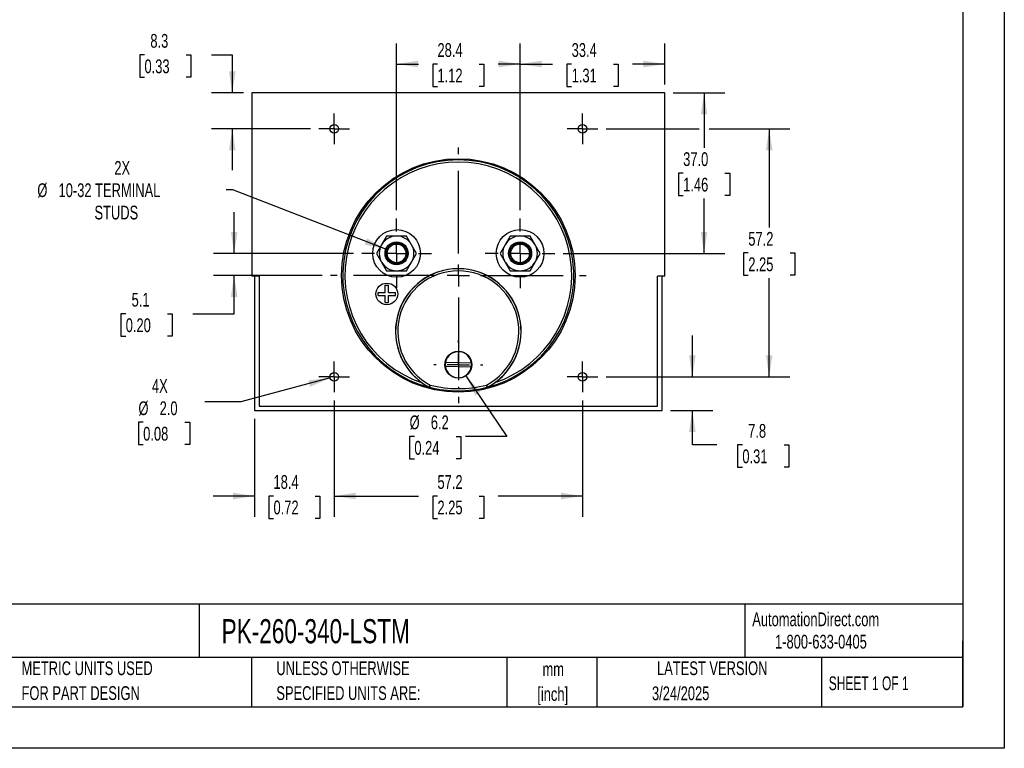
# Model space of a CAD drawing. Header units: millimetres. Extents: x 0 to 419, y 0 to 324.
# Tile 2 of 3: x 192 to 419, y 0 to 168. Entities that reach past the tile are written whole.
import ezdxf

# ---------------------------------------------------------------- set-up
doc = ezdxf.new("R2010")
doc.units = ezdxf.units.MM
doc.header["$LTSCALE"] = 1.5
doc.linetypes.add('CENTERX2', pattern=[20.32, 12.7, -2.54, 2.54, -2.54])
doc.layers.add('CENTER', color=40, linetype='CENTERX2')
doc.layers.add('DIMENSIONS', color=140, linetype='Continuous', lineweight=25)
doc.layers.add('TEXT', color=140, linetype='Continuous', lineweight=25)
doc.styles.add('SLDTEXTSTYLE0', font='TXT', dxfattribs={"width": 0.7})
doc.styles.add('SLDTEXTSTYLE1', font='TXT', dxfattribs={"width": 0.65})
doc.dimstyles.new('SLDDIMSTYLE0', dxfattribs={"dimtxt": 3.237012, "dimasz": 4.953, "dimexe": 0, "dimexo": 0.0625, "dimgap": 0.809253, "dimtad": 0, "dimtih": 1, "dimtoh": 1, "dimrnd": 1e-09, "dimzin": 12, "dimdsep": 46, "dimtxsty": 'SLDTEXTSTYLE0', "dimsah": 1, "dimcen": 0.09, "dimadec": 0, "dimazin": 3, "dimtfac": 1, "dimtofl": 0, "dimtmove": 0, "dimatfit": 3, "dimfxl": 0, "dimfrac": 2, "dimtolj": 1, "dimtzin": 12, "dimarcsym": 0})
doc.dimstyles.new('SLDDIMSTYLE1', dxfattribs={"dimtxt": 3.237012, "dimasz": 4.953, "dimexe": 0, "dimexo": 0.0625, "dimgap": 0.809253, "dimtad": 0, "dimtih": 1, "dimtoh": 1, "dimrnd": 1e-09, "dimzin": 12, "dimdsep": 46, "dimtxsty": 'SLDTEXTSTYLE0', "dimsah": 1, "dimcen": 0.09, "dimadec": 0, "dimazin": 3, "dimtfac": 1, "dimtmove": 0, "dimatfit": 0, "dimfxl": 0, "dimfrac": 2, "dimtolj": 1, "dimtzin": 12, "dimarcsym": 0})
doc.dimstyles.new('SLDDIMSTYLE2', dxfattribs={"dimtxt": 3.237012, "dimasz": 4.953, "dimexe": 0, "dimexo": 0.0625, "dimgap": 0.809253, "dimtad": 0, "dimtih": 1, "dimtoh": 1, "dimrnd": 1e-09, "dimzin": 12, "dimdsep": 46, "dimtxsty": 'SLDTEXTSTYLE0', "dimsah": 1, "dimcen": 0, "dimadec": 0, "dimazin": 3, "dimtfac": 1, "dimtofl": 0, "dimtmove": 0, "dimatfit": 3, "dimfxl": 0, "dimfrac": 2, "dimtolj": 1, "dimtzin": 12, "dimarcsym": 0})
doc.dimstyles.new('SLDDIMSTYLE3', dxfattribs={"dimtxt": 3.237012, "dimasz": 4.953, "dimexe": 0, "dimexo": 0.0625, "dimgap": 0.809253, "dimtad": 0, "dimtih": 1, "dimtoh": 1, "dimrnd": 1e-09, "dimzin": 4, "dimdsep": 46, "dimtxsty": 'SLDTEXTSTYLE0', "dimsah": 1, "dimcen": 0.09, "dimadec": 0, "dimazin": 1, "dimtfac": 1, "dimtofl": 0, "dimtmove": 0, "dimatfit": 3, "dimfxl": 0, "dimfrac": 2, "dimtolj": 1, "dimtzin": 12, "dimarcsym": 0})
doc.dimstyles.new('SLDDIMSTYLE5', dxfattribs={"dimtxt": 3.237012, "dimasz": 4.953, "dimexe": 0, "dimexo": 0.0625, "dimgap": 0.809253, "dimtad": 0, "dimtih": 1, "dimtoh": 1, "dimrnd": 1e-09, "dimzin": 12, "dimdsep": 46, "dimtxsty": 'SLDTEXTSTYLE0', "dimsah": 1, "dimcen": 0, "dimadec": 0, "dimazin": 3, "dimtfac": 1, "dimtofl": 0, "dimtmove": 0, "dimatfit": 3, "dimfxl": 0, "dimfrac": 2, "dimtolj": 1, "dimtzin": 12, "dimarcsym": 0})
doc.dimstyles.new('SLDDIMSTYLE6', dxfattribs={"dimtxt": 3.237012, "dimasz": 4.953, "dimexe": 0, "dimexo": 0.0625, "dimgap": 0.809253, "dimtad": 0, "dimtih": 1, "dimtoh": 1, "dimrnd": 1e-09, "dimzin": 4, "dimdsep": 46, "dimtxsty": 'SLDTEXTSTYLE0', "dimsah": 1, "dimcen": 0, "dimadec": 0, "dimazin": 1, "dimtfac": 1, "dimtofl": 0, "dimtmove": 0, "dimatfit": 3, "dimfxl": 0, "dimfrac": 2, "dimtolj": 1, "dimtzin": 12, "dimarcsym": 0})

# ---------------------------------------------------------------- blocks, each defined once
blk = doc.blocks.new('SW_NOTE_0_1')
at = {"layer": 'TEXT', "color": 0, "linetype": 'CENTERX2', "lineweight": 18, "char_height": 3.175, "attachment_point": 2, "style": 'SLDTEXTSTYLE0'}
for s, insert in [('mm', (4.27, 4.09)), ('[inch]', (4.14, -1.64))]:
    blk.add_mtext(s, dxfattribs=dict(at, insert=insert))
blk = doc.blocks.new('SW_NOTE_0_2')
at = {"layer": 'TEXT', "color": 0, "linetype": 'CENTERX2', "lineweight": 18, "char_height": 3.175, "attachment_point": 1, "style": 'SLDTEXTSTYLE0'}
for s, insert in [('UNLESS OTHERWISE', (0, 4.09)), ('SPECIFIED UNITS ARE:', (0, -1.64))]:
    blk.add_mtext(s, dxfattribs=dict(at, insert=insert))
blk = doc.blocks.new('SW_NOTE_0_6')
at = {"layer": 'TEXT', "color": 0, "linetype": 'CENTERX2', "lineweight": 18, "char_height": 3.175, "attachment_point": 1, "style": 'SLDTEXTSTYLE0'}
for s, insert in [('METRIC UNITS USED', (0, 4.09)), ('FOR PART DESIGN', (0, -1.64))]:
    blk.add_mtext(s, dxfattribs=dict(at, insert=insert))
blk = doc.blocks.new('_D_14')
at = {"layer": 'DIMENSIONS'}
for p, q in [((264.76, 80.14), (264.76, 53.37)), ((246.38, 75.9), (246.38, 53.37)), ((246.38, 58.13), (236.86, 58.13)), ((250.76, 58.13), (249.68, 58.13)), ((249.68, 58.13), (249.68, 52.99)), ((260.38, 58.13), (261.47, 58.13)), ((261.47, 58.13), (261.47, 52.99)), ((264.76, 58.13), (274.29, 58.13)), ((249.68, 52.99), (250.76, 52.99)), ((261.47, 52.99), (260.38, 52.99))]:
    blk.add_line(p, q, dxfattribs=at)
for points in [[(246.38, 58.13), (241.43, 58.89), (241.43, 57.37)], [(264.76, 58.13), (269.72, 57.37), (269.72, 58.89)]]:
    blk.add_solid(points, dxfattribs=at)
at = {"layer": 'DIMENSIONS', "char_height": 3.175, "attachment_point": 1, "style": 'SLDTEXTSTYLE0'}
for s, insert in [('18.4', (250.76, 62.95)), ('0.72', (250.76, 57.08))]:
    blk.add_mtext(s, dxfattribs=dict(at, insert=insert))
blk = doc.blocks.new('_D_15')
at = {"layer": 'DIMENSIONS'}
for p, q in [((264.76, 80.14), (264.76, 53.37)), ((321.91, 80.14), (321.91, 53.37)), ((264.76, 58.13), (284.14, 58.13)), ((288.53, 58.13), (287.44, 58.13)), ((287.44, 58.13), (287.44, 52.99)), ((298.15, 58.13), (299.24, 58.13)), ((299.24, 58.13), (299.24, 52.99)), ((321.91, 58.13), (302.53, 58.13)), ((287.44, 52.99), (288.53, 52.99)), ((299.24, 52.99), (298.15, 52.99))]:
    blk.add_line(p, q, dxfattribs=at)
for points in [[(264.76, 58.13), (269.72, 57.37), (269.72, 58.89)], [(321.91, 58.13), (316.96, 58.89), (316.96, 57.37)]]:
    blk.add_solid(points, dxfattribs=at)
at = {"layer": 'DIMENSIONS', "char_height": 3.175, "attachment_point": 1, "style": 'SLDTEXTSTYLE0'}
for s, insert in [('57.2', (288.53, 62.95)), ('2.25', (288.53, 57.08))]:
    blk.add_mtext(s, dxfattribs=dict(at, insert=insert))
blk = doc.blocks.new('_D_16')
at = {"layer": 'DIMENSIONS'}
for p, q in [((347.24, 85.59), (347.24, 95.11)), ((327.36, 85.59), (352, 85.59)), ((342.2, 77.8), (352, 77.8)), ((347.24, 69.91), (347.24, 77.8)), ((352.92, 69.91), (347.24, 69.91)), ((358.76, 69.91), (357.67, 69.91)), ((357.67, 69.91), (357.67, 64.77)), ((368.38, 69.91), (369.46, 69.91)), ((369.46, 69.91), (369.46, 64.77)), ((357.67, 64.77), (358.76, 64.77)), ((369.46, 64.77), (368.38, 64.77))]:
    blk.add_line(p, q, dxfattribs=at)
for points in [[(347.24, 85.59), (348, 90.54), (346.47, 90.54)], [(347.24, 77.8), (346.47, 72.85), (348, 72.85)]]:
    blk.add_solid(points, dxfattribs=at)
at = {"layer": 'DIMENSIONS', "char_height": 3.175, "attachment_point": 1, "style": 'SLDTEXTSTYLE0'}
for s, insert in [('7.8', (360.1, 74.73)), ('0.31', (358.76, 68.86))]:
    blk.add_mtext(s, dxfattribs=dict(at, insert=insert))
blk = doc.blocks.new('_D_17')
at = {"layer": 'DIMENSIONS'}
for p, q in [((279.11, 123.98), (279.11, 162.43)), ((307.56, 123.98), (307.56, 162.43)), ((279.11, 157.66), (284.14, 157.66)), ((288.53, 157.66), (287.44, 157.66)), ((287.44, 157.66), (287.44, 152.52)), ((298.15, 157.66), (299.24, 157.66)), ((299.24, 157.66), (299.24, 152.52)), ((307.56, 157.66), (302.53, 157.66)), ((287.44, 152.52), (288.53, 152.52)), ((299.24, 152.52), (298.15, 152.52))]:
    blk.add_line(p, q, dxfattribs=at)
for points in [[(279.11, 157.66), (284.07, 156.9), (284.07, 158.43)], [(307.56, 157.66), (302.61, 158.43), (302.61, 156.9)]]:
    blk.add_solid(points, dxfattribs=at)
at = {"layer": 'DIMENSIONS', "char_height": 3.175, "attachment_point": 1, "style": 'SLDTEXTSTYLE0'}
for s, insert in [('28.4', (288.53, 162.48)), ('1.12', (288.53, 156.61))]:
    blk.add_mtext(s, dxfattribs=dict(at, insert=insert))
blk = doc.blocks.new('_D_18')
at = {"layer": 'DIMENSIONS'}
for p, q in [((307.56, 123.98), (307.56, 162.43)), ((340.94, 152.91), (340.94, 162.43)), ((307.56, 157.66), (315.05, 157.66)), ((319.44, 157.66), (318.35, 157.66)), ((318.35, 157.66), (318.35, 152.52)), ((329.06, 157.66), (330.15, 157.66)), ((330.15, 157.66), (330.15, 152.52)), ((340.94, 157.66), (333.45, 157.66)), ((318.35, 152.52), (319.44, 152.52)), ((330.15, 152.52), (329.06, 152.52))]:
    blk.add_line(p, q, dxfattribs=at)
for points in [[(307.56, 157.66), (312.52, 156.9), (312.52, 158.43)], [(340.94, 157.66), (335.99, 158.43), (335.99, 156.9)]]:
    blk.add_solid(points, dxfattribs=at)
at = {"layer": 'DIMENSIONS', "char_height": 3.175, "attachment_point": 1, "style": 'SLDTEXTSTYLE0'}
for s, insert in [('33.4', (319.44, 162.48)), ('1.31', (319.44, 156.61))]:
    blk.add_mtext(s, dxfattribs=dict(at, insert=insert))
blk = doc.blocks.new('_D_19')
at = {"layer": 'DIMENSIONS'}
for p, q in [((221.04, 159.77), (219.96, 159.77)), ((219.96, 159.77), (219.96, 154.62)), ((230.66, 159.77), (231.75, 159.77)), ((231.75, 159.77), (231.75, 154.62)), ((236.5, 159.77), (241.27, 159.77)), ((241.27, 159.77), (241.27, 151.01)), ((219.96, 154.62), (221.04, 154.62)), ((231.75, 154.62), (230.66, 154.62)), ((243.83, 151.01), (236.51, 151.01)), ((259.32, 142.74), (236.51, 142.74)), ((241.27, 142.74), (241.27, 133.21))]:
    blk.add_line(p, q, dxfattribs=at)
for points in [[(241.27, 151.01), (242.03, 155.96), (240.51, 155.96)], [(241.27, 142.74), (240.51, 137.78), (242.03, 137.78)]]:
    blk.add_solid(points, dxfattribs=at)
at = {"layer": 'DIMENSIONS', "char_height": 3.175, "attachment_point": 1, "style": 'SLDTEXTSTYLE0'}
for s, insert in [('8.3', (222.39, 164.59)), ('0.33', (221.04, 158.72))]:
    blk.add_mtext(s, dxfattribs=dict(at, insert=insert))
blk = doc.blocks.new('_D_20')
at = {"layer": 'DIMENSIONS'}
for p, q in [((327.36, 142.74), (348.8, 142.74)), ((351.09, 142.74), (369.7, 142.74)), ((364.94, 142.74), (364.94, 120.03)), ((360.13, 114.16), (359.04, 114.16)), ((359.04, 114.16), (359.04, 109.02)), ((369.75, 114.16), (370.84, 114.16)), ((370.84, 114.16), (370.84, 109.02)), ((359.04, 109.02), (360.13, 109.02)), ((370.84, 109.02), (369.75, 109.02)), ((364.94, 85.59), (364.94, 108.29)), ((327.36, 85.59), (369.7, 85.59))]:
    blk.add_line(p, q, dxfattribs=at)
for points in [[(364.94, 142.74), (364.18, 137.78), (365.7, 137.78)], [(364.94, 85.59), (365.7, 90.54), (364.18, 90.54)]]:
    blk.add_solid(points, dxfattribs=at)
at = {"layer": 'DIMENSIONS', "char_height": 3.175, "attachment_point": 1, "style": 'SLDTEXTSTYLE0'}
for s, insert in [('57.2', (360.13, 118.98)), ('2.25', (360.13, 113.11))]:
    blk.add_mtext(s, dxfattribs=dict(at, insert=insert))
blk = doc.blocks.new('_D_21')
at = {"layer": 'DIMENSIONS'}
for p, q in [((342.84, 151.01), (354.71, 151.01)), ((349.94, 151.01), (349.94, 138.39)), ((345.13, 132.52), (344.05, 132.52)), ((344.05, 132.52), (344.05, 127.38)), ((354.75, 132.52), (355.84, 132.52)), ((355.84, 132.52), (355.84, 127.38)), ((344.05, 127.38), (345.13, 127.38)), ((355.84, 127.38), (354.75, 127.38)), ((349.94, 114.03), (349.94, 126.65)), ((317.51, 114.03), (354.71, 114.03))]:
    blk.add_line(p, q, dxfattribs=at)
for points in [[(349.94, 151.01), (349.18, 146.05), (350.7, 146.05)], [(349.94, 114.03), (350.7, 118.99), (349.18, 118.99)]]:
    blk.add_solid(points, dxfattribs=at)
at = {"layer": 'DIMENSIONS', "char_height": 3.175, "attachment_point": 1, "style": 'SLDTEXTSTYLE0'}
for s, insert in [('37.0', (345.13, 137.34)), ('1.46', (345.13, 131.47))]:
    blk.add_mtext(s, dxfattribs=dict(at, insert=insert))
blk = doc.blocks.new('_D_22')
at = {"layer": 'DIMENSIONS'}
for p, q in [((241.36, 128.66), (239.82, 128.66)), ((276.64, 114.99), (241.36, 128.66))]:
    blk.add_line(p, q, dxfattribs=at)
blk.add_solid([(276.64, 114.99), (272.3, 117.49), (271.75, 116.07)], dxfattribs=at)
at = {"layer": 'DIMENSIONS', "char_height": 3.175, "attachment_point": 1, "style": 'SLDTEXTSTYLE0'}
for s, insert in [('2X', (214.1, 135.32)), ('%%c', (196.36, 130.18)), ('10-32 TERMINAL', (201.25, 130.18)), ('STUDS', (209.52, 125.03))]:
    blk.add_mtext(s, dxfattribs=dict(at, insert=insert))
blk = doc.blocks.new('_D_23')
at = {"layer": 'DIMENSIONS'}
for p, q in [((263.8, 85.33), (243.25, 79.82)), ((243.25, 79.82), (234.92, 79.82)), ((220.74, 75.12), (219.66, 75.12)), ((219.66, 75.12), (219.66, 69.98)), ((230.36, 75.12), (231.45, 75.12)), ((231.45, 75.12), (231.45, 69.98)), ((219.66, 69.98), (220.74, 69.98)), ((231.45, 69.98), (230.36, 69.98))]:
    blk.add_line(p, q, dxfattribs=at)
blk.add_solid([(263.8, 85.33), (258.82, 84.78), (259.21, 83.31)], dxfattribs=at)
at = {"layer": 'DIMENSIONS', "char_height": 3.175, "attachment_point": 1, "style": 'SLDTEXTSTYLE0'}
for s, insert in [('4X', (222.76, 85.08)), ('%%c', (219.65, 79.94)), ('2.0', (224.53, 79.94)), ('0.08', (220.74, 74.07))]:
    blk.add_mtext(s, dxfattribs=dict(at, insert=insert))
blk = doc.blocks.new('_D_24')
at = {"layer": 'DIMENSIONS'}
for p, q in [((295.08, 85.82), (304.53, 71.88)), ((283.21, 71.88), (282.12, 71.88)), ((282.12, 71.88), (282.12, 66.73)), ((292.83, 71.88), (293.92, 71.88)), ((293.92, 71.88), (293.92, 66.73)), ((304.53, 71.88), (295, 71.88)), ((282.12, 66.73), (283.21, 66.73)), ((293.92, 66.73), (292.83, 66.73))]:
    blk.add_line(p, q, dxfattribs=at)
blk.add_solid([(295.08, 85.82), (297.23, 81.29), (298.49, 82.15)], dxfattribs=at)
at = {"layer": 'DIMENSIONS', "char_height": 3.175, "attachment_point": 1, "style": 'SLDTEXTSTYLE0'}
for s, insert in [('%%c', (282.11, 76.69)), ('6.2', (287, 76.69)), ('0.24', (283.21, 70.82))]:
    blk.add_mtext(s, dxfattribs=dict(at, insert=insert))
blk = doc.blocks.new('_D_25')
at = {"layer": 'DIMENSIONS'}
for p, q in [((241.7, 114.03), (241.7, 123.56)), ((269.17, 114.03), (236.94, 114.03)), ((262, 108.95), (236.94, 108.95)), ((241.7, 100.12), (241.7, 108.95)), ((216.72, 100.12), (215.63, 100.12)), ((215.63, 100.12), (215.63, 94.97)), ((226.34, 100.12), (227.43, 100.12)), ((227.43, 100.12), (227.43, 94.97)), ((232.17, 100.12), (241.7, 100.12)), ((215.63, 94.97), (216.72, 94.97)), ((227.43, 94.97), (226.34, 94.97))]:
    blk.add_line(p, q, dxfattribs=at)
for points in [[(241.7, 114.03), (242.46, 118.99), (240.94, 118.99)], [(241.7, 108.95), (240.94, 104), (242.46, 104)]]:
    blk.add_solid(points, dxfattribs=at)
at = {"layer": 'DIMENSIONS', "char_height": 3.175, "attachment_point": 1, "style": 'SLDTEXTSTYLE0'}
for s, insert in [('5.1', (218.07, 104.94)), ('0.20', (216.72, 99.07))]:
    blk.add_mtext(s, dxfattribs=dict(at, insert=insert))
blk = doc.blocks.new('SW_CENTERMARKSYMBOL_1')
at = {"layer": 'CENTER', "color": 0}
for p, q in [((0, 5.08), (0, 8.04)), ((0, 0), (0, 2.54)), ((-5.08, 0), (-8.04, 0)), ((0, 0), (-2.54, 0)), ((0, 0), (0, -2.54)), ((0, 0), (2.54, 0)), ((5.08, 0), (8.04, 0)), ((0, -5.08), (0, -8.04))]:
    blk.add_line(p, q, dxfattribs=at)
blk = doc.blocks.new('SW_CENTERMARKSYMBOL_2')
at = {"layer": 'CENTER', "color": 0}
for p, q in [((0, 5.08), (0, 8.04)), ((0, 0), (0, 2.54)), ((-5.08, 0), (-8.04, 0)), ((0, 0), (-2.54, 0)), ((0, 0), (0, -2.54)), ((0, 0), (2.54, 0)), ((5.08, 0), (8.04, 0)), ((0, -5.08), (0, -8.04))]:
    blk.add_line(p, q, dxfattribs=at)
blk = doc.blocks.new('SW_CENTERMARKSYMBOL_3')
at = {"layer": 'CENTER', "color": 0}
for p, q in [((0, 2.54), (0, 3.54)), ((0, 0), (0, 2.54)), ((-2.54, 0), (-3.54, 0)), ((0, 0), (-2.54, 0)), ((0, 0), (0, -2.54)), ((0, 0), (2.54, 0)), ((2.54, 0), (3.54, 0)), ((0, -2.54), (0, -3.54))]:
    blk.add_line(p, q, dxfattribs=at)
blk = doc.blocks.new('SW_CENTERMARKSYMBOL_4')
at = {"layer": 'CENTER', "color": 0}
for p, q in [((0, 2.54), (0, 3.54)), ((0, 0), (0, 2.54)), ((-2.54, 0), (-3.54, 0)), ((0, 0), (-2.54, 0)), ((0, 0), (0, -2.54)), ((0, 0), (2.54, 0)), ((2.54, 0), (3.54, 0)), ((0, -2.54), (0, -3.54))]:
    blk.add_line(p, q, dxfattribs=at)
blk = doc.blocks.new('SW_CENTERMARKSYMBOL_5')
at = {"layer": 'CENTER', "color": 0}
for p, q in [((0, 2.54), (0, 3.54)), ((0, 0), (0, 2.54)), ((-2.54, 0), (-3.54, 0)), ((0, 0), (-2.54, 0)), ((0, 0), (0, -2.54)), ((0, 0), (2.54, 0)), ((2.54, 0), (3.54, 0)), ((0, -2.54), (0, -3.54))]:
    blk.add_line(p, q, dxfattribs=at)
blk = doc.blocks.new('SW_CENTERMARKSYMBOL_6')
at = {"layer": 'CENTER', "color": 0}
for p, q in [((0, 2.54), (0, 3.54)), ((0, 0), (0, 2.54)), ((-2.54, 0), (-3.54, 0)), ((0, 0), (-2.54, 0)), ((0, 0), (0, -2.54)), ((0, 0), (2.54, 0)), ((2.54, 0), (3.54, 0)), ((0, -2.54), (0, -3.54))]:
    blk.add_line(p, q, dxfattribs=at)
blk = doc.blocks.new('SW_CENTERMARKSYMBOL_7')
at = {"layer": 'CENTER', "color": 0}
for p, q in [((0, 5.08), (0, 29.44)), ((0, 0), (0, 2.54)), ((-5.08, 0), (-29.44, 0)), ((0, 0), (-2.54, 0)), ((0, 0), (0, -2.54)), ((0, 0), (2.54, 0)), ((5.08, 0), (29.44, 0)), ((0, -5.08), (0, -29.44))]:
    blk.add_line(p, q, dxfattribs=at)
blk = doc.blocks.new('SW_CENTERMARKSYMBOL_8')
at = {"layer": 'CENTER', "color": 0}
for p, q in [((0, 5.08), (0, 5.64)), ((0, 0), (0, 2.54)), ((-5.08, 0), (-5.64, 0)), ((0, 0), (-2.54, 0)), ((0, 0), (0, -2.54)), ((0, 0), (2.54, 0)), ((5.08, 0), (5.64, 0)), ((0, -5.08), (0, -5.64))]:
    blk.add_line(p, q, dxfattribs=at)

msp = doc.modelspace()

# ---------------------------------------------------------------- linework, layer by layer
at = {"color": 7, "linetype": 'Continuous'}
for p, q in [((419.104, 323.854), (419.104, 0.004)), ((419.104, 0.004), (0.004, 0.004))]:
    msp.add_line(p, q, dxfattribs=at)
for p, q in [((245.739, 151.005), (245.739, 108.805)), ((340.939, 151.005), (245.739, 151.005)), ((340.939, 108.805), (340.939, 151.005)), ((276.805, 118.034), (275.65, 116.034)), ((279.115, 118.034), (276.805, 118.034)), ((281.424, 118.034), (279.115, 118.034)), ((282.579, 116.034), (281.424, 118.034)), ((305.253, 118.034), (304.098, 116.034)), ((307.563, 118.034), (305.253, 118.034)), ((309.872, 118.034), (307.563, 118.034)), ((311.027, 116.034), (309.872, 118.034)), ((275.65, 116.034), (274.496, 114.034)), ((283.733, 114.034), (282.579, 116.034)), ((304.098, 116.034), (302.944, 114.034)), ((312.181, 114.034), (311.027, 116.034)), ((274.496, 114.034), (275.65, 112.034)), ((282.579, 112.034), (283.733, 114.034)), ((302.944, 114.034), (304.098, 112.034)), ((311.027, 112.034), (312.181, 114.034)), ((275.65, 112.034), (276.805, 110.034)), ((281.424, 110.034), (282.579, 112.034)), ((304.098, 112.034), (305.253, 110.034)), ((309.872, 110.034), (311.027, 112.034)), ((276.805, 110.034), (279.115, 110.034)), ((279.115, 110.034), (281.424, 110.034)), ((305.253, 110.034), (307.563, 110.034)), ((307.563, 110.034), (309.872, 110.034)), ((247.439, 108.805), (245.739, 108.805)), ((246.384, 108.805), (246.384, 77.801)), ((247.439, 108.805), (247.439, 78.805)), ((276.515, 105.034), (276.515, 106.684)), ((276.515, 106.684), (277.215, 106.684)), ((277.215, 105.034), (277.215, 106.684)), ((340.939, 108.805), (339.239, 108.805)), ((339.239, 78.805), (339.239, 108.805)), ((340.293, 77.801), (340.293, 108.805)), ((274.865, 104.334), (274.865, 105.034)), ((274.865, 105.034), (276.515, 105.034)), ((274.865, 104.334), (276.515, 104.334)), ((276.515, 102.684), (276.515, 104.334)), ((277.215, 105.034), (278.865, 105.034)), ((277.215, 104.334), (278.865, 104.334)), ((277.215, 102.684), (277.215, 104.334)), ((278.865, 104.334), (278.865, 105.034)), ((276.515, 102.684), (277.215, 102.684)), ((290.394, 88.96), (296.309, 88.808)), ((296.283, 87.808), (290.369, 87.961)), ((286.653, 83.236), (286.641, 83.204)), ((286.641, 83.204), (286.694, 83.183)), ((286.706, 83.216), (286.694, 83.183)), ((299.984, 83.183), (299.971, 83.216)), ((299.984, 83.183), (300.036, 83.204)), ((300.036, 83.204), (300.024, 83.236)), ((246.384, 77.801), (340.293, 77.801)), ((247.439, 78.805), (339.239, 78.805))]:
    msp.add_line(p, q)
for centre, radius in [((264.764, 142.736), 1), ((321.914, 142.736), 1), ((293.339, 108.954), 26.898), ((279.115, 114.034), 5.5), ((307.563, 114.034), 5.5), ((279.115, 114.034), 2.65), ((279.115, 114.034), 2.4), ((279.115, 114.034), 2.15), ((307.563, 114.034), 2.65), ((307.563, 114.034), 2.4), ((307.563, 114.034), 2.15), ((276.865, 104.684), 2.5), ((293.339, 88.384), 3.1), ((264.764, 85.586), 1), ((321.914, 85.586), 1)]:
    msp.add_circle(centre, radius)
for centre, radius, start, end in [((293.339, 108.954), 26.614, 284.45849, 255.54151), ((293.339, 108.954), 26.114, 288.62009, 251.37991), ((279.115, 114.034), 4, 90, 150), ((279.115, 114.034), 4, 30, 90), ((307.563, 114.034), 4, 90, 150), ((307.563, 114.034), 4, 30, 90), ((279.115, 114.034), 4, 150, 210), ((279.115, 114.034), 4, 330, 30), ((307.563, 114.034), 4, 150, 210), ((307.563, 114.034), 4, 330, 30), ((279.115, 114.034), 4, 210, 270), ((279.115, 114.034), 4, 270, 330), ((307.563, 114.034), 4, 210, 270), ((307.563, 114.034), 4, 270, 330), ((293.339, 96.052), 14.486, 305.14162, 234.85838), ((293.339, 96.052), 14.455, 297.54874, 242.45126), ((293.339, 96.052), 13.955, 297.66635, 242.33365), ((293.339, 88.384), 3, 8.11511, 168.92697), ((293.339, 88.384), 3, 168.92697, 188.11511), ((293.339, 88.384), 3, 348.92697, 8.11511), ((293.339, 88.384), 3, 188.11511, 348.92697), ((293.841, 96.821), 15.403, 234.9769, 242.13272), ((292.789, 96.899), 15.495, 297.8885, 305.00188), ((327.292, 65.188), 44.466, 155.40743, 156.05277), ((286.769, 83.458), 0.25, 242.45176, 255.54975), ((236, 99.702), 53.319, 341.98873, 342.52691), ((293.339, 108.954), 26.579, 255.55022, 284.44978), ((293.339, 108.941), 26.067, 255.60627, 284.39373), ((350.677, 99.702), 53.319, 197.47309, 198.01127), ((259.386, 65.188), 44.466, 23.94723, 24.59257), ((299.909, 83.458), 0.25, 284.45028, 297.54819)]:
    msp.add_arc(centre, radius, start, end)
at = {"layer": 'TEXT'}
for p, q in [((409.575, 314.325), (409.575, 9.525)), ((409.575, 33.189), (9.525, 33.189)), ((233.638, 33.189), (233.638, 20.955)), ((359.363, 33.189), (359.363, 20.955)), ((409.575, 9.525), (409.575, 24.765)), ((409.575, 20.955), (9.525, 20.955)), ((245.67, 20.955), (245.67, 9.525)), ((304.536, 20.955), (304.536, 9.525)), ((325.218, 20.955), (325.218, 9.525)), ((377.023, 20.955), (377.023, 9.525)), ((9.525, 9.525), (409.575, 9.525))]:
    msp.add_line(p, q, dxfattribs=at)

# ---------------------------------------------------------------- block references
at = {"layer": 'CENTER'}
for name, p in [('SW_CENTERMARKSYMBOL_3', (264.764, 142.736)), ('SW_CENTERMARKSYMBOL_4', (321.914, 142.736)), ('SW_CENTERMARKSYMBOL_7', (293.339, 108.954)), ('SW_CENTERMARKSYMBOL_1', (279.115, 114.034)), ('SW_CENTERMARKSYMBOL_2', (307.563, 114.034)), ('SW_CENTERMARKSYMBOL_8', (293.339, 88.384)), ('SW_CENTERMARKSYMBOL_6', (264.764, 85.586)), ('SW_CENTERMARKSYMBOL_5', (321.914, 85.586))]:
    msp.add_blockref(name, p, dxfattribs=at)
at = {"layer": 'TEXT', "linetype": 'CENTERX2', "lineweight": 18}
for name, p in [('SW_NOTE_0_6', (192.718, 15.953)), ('SW_NOTE_0_2', (251.412, 15.953)), ('SW_NOTE_0_1', (310.929, 15.729))]:
    msp.add_blockref(name, p, dxfattribs=at)

# ---------------------------------------------------------------- texts
for s, insert, char_height, attachment_point, style in [('PK-260-340-LSTM', (238.812, 29.764), 5.55625, 1, 'SLDTEXTSTYLE0'), ('AutomationDirect.com', (361.042, 31.315), 3.175, 1, 'SLDTEXTSTYLE0'), ('1-800-633-0405', (366.287, 26.156), 3.175, 1, 'SLDTEXTSTYLE0'), ('LATEST VERSION', (351.828, 20.046), 3.175, 2, 'SLDTEXTSTYLE0'), ('SHEET 1 OF 1', (378.662, 16.577), 3.175, 1, 'SLDTEXTSTYLE1'), ('3/24/2025', (344.552, 14.267), 3.175, 2, 'SLDTEXTSTYLE0')]:
    msp.add_mtext(s, dxfattribs=dict(at, insert=insert, char_height=char_height, attachment_point=attachment_point, style=style))

# ---------------------------------------------------------------- dimensions: what is measured, and where the dimension line sits
at = {"layer": 'DIMENSIONS'}
for base, p1, p2, dimstyle, picture, middle in [((241.269, 151.005), (261.224, 142.736), (245.739, 151.005), 'SLDDIMSTYLE1', '_D_19', (241.269, 159.768)), ((349.943, 151.005), (315.603, 114.034), (340.939, 151.005), 'SLDDIMSTYLE3', '_D_21', (349.943, 132.52)), ((364.939, 85.586), (325.454, 142.736), (325.454, 85.586), 'SLDDIMSTYLE0', '_D_20', (364.939, 114.161)), ((241.7, 114.034), (263.901, 108.954), (271.075, 114.034), 'SLDDIMSTYLE1', '_D_25', (241.7, 100.119)), ((347.2359, 77.8005), (325.4536, 85.5862), (340.2933, 77.8005), 'SLDDIMSTYLE1', '_D_16', (347.2359, 69.9099))]:
    dim = msp.add_linear_dim(base=base, p1=p1, p2=p2, angle=90, dimstyle=dimstyle, dxfattribs=at)
    dim.commit()
    dim.dimension.update_dxf_attribs({"geometry": picture, "text_midpoint": middle, "dimtype": 160})
for base, p1, p2, dimstyle, picture, middle in [((307.563, 157.664), (279.115, 122.074), (307.563, 122.074), 'SLDDIMSTYLE0', '_D_17', (293.339, 157.664)), ((340.939, 157.664), (307.563, 122.074), (340.939, 151.005), 'SLDDIMSTYLE0', '_D_18', (324.251, 157.664)), ((246.384, 58.132), (264.764, 82.046), (246.384, 77.801), 'SLDDIMSTYLE1', '_D_14', (255.574, 58.132)), ((321.914, 58.132), (264.764, 82.046), (321.914, 82.046), 'SLDDIMSTYLE0', '_D_15', (293.339, 58.132))]:
    dim = msp.add_linear_dim(base=base, p1=p1, p2=p2, dimstyle=dimstyle, dxfattribs=at)
    dim.commit()
    dim.dimension.update_dxf_attribs({"geometry": picture, "text_midpoint": middle, "dimtype": 160})
dim = msp.add_diameter_dim_2p(p1=(281.586, 113.077), p2=(276.643, 114.991), text='2X\\P%%c10-32 TERMINAL\\PSTUDS', dimstyle='SLDDIMSTYLE5', override={"dimpost": '<>'}, dxfattribs=at)
dim.commit()
dim.dimension.update_dxf_attribs({"geometry": '_D_22', "text_midpoint": (216.896, 128.657), "dimtype": 163})
dim = msp.add_diameter_dim_2p(p1=(291.599, 90.95), p2=(295.078, 85.818), dimstyle='SLDDIMSTYLE2', dxfattribs=at)
dim.commit()
dim.dimension.update_dxf_attribs({"geometry": '_D_24', "text_midpoint": (288.02, 71.875), "dimtype": 163})
dim = msp.add_diameter_dim_2p(p1=(265.73, 85.845), p2=(263.798, 85.327), text='4X\\P<>', dimstyle='SLDDIMSTYLE6', dxfattribs=at)
dim.commit()
dim.dimension.update_dxf_attribs({"geometry": '_D_23', "text_midpoint": (225.554, 77.694), "dimtype": 163})

doc.saveas('drawing.dxf')
